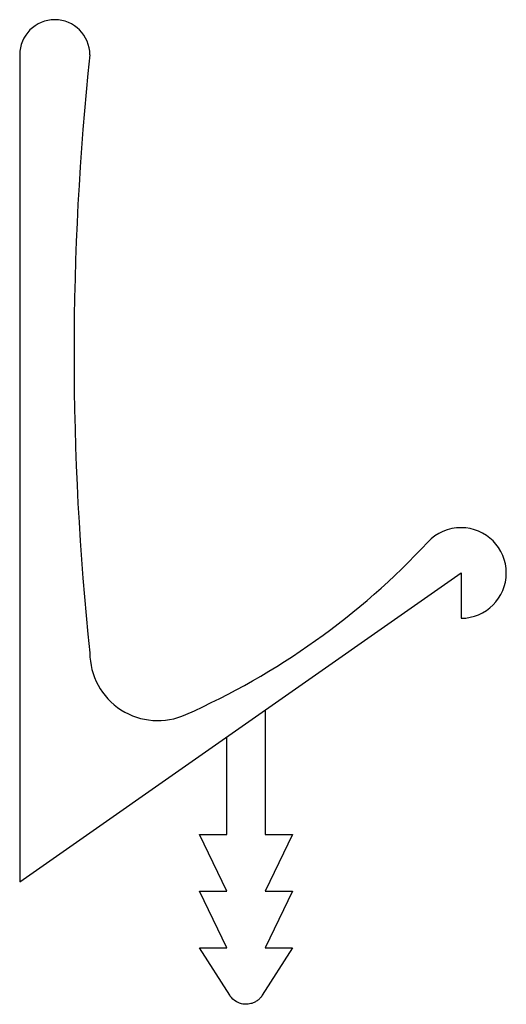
# Model space of a CAD drawing. Header units: millimetres. Extents: x -19.5 to 2, y -19.1 to 24.4.
import ezdxf

# ---------------------------------------------------------------- set-up
doc = ezdxf.new("R2010")
doc.units = ezdxf.units.MM
doc.header["$LTSCALE"] = 50
doc.layers.add('BESCH_KONT_sich_grif_schn_seit_2d', color=160, linetype='Continuous')

msp = doc.modelspace()

# ---------------------------------------------------------------- linework, layer by layer
at = {"layer": 'BESCH_KONT_sich_grif_schn_seit_2d', "linetype": 'Continuous', "extrusion": (-1.09476e-47, 1, 2.22045e-16)}
for p, q in [((-19.5, 22.896), (-19.5, -13.654)), ((-19.5, -13.654), (0, 0)), ((0, 0), (0, -2)), ((-8.65, -6.057), (-8.65, -11.557)), ((-10.35, -11.557), (-10.35, -7.247)), ((-10.35, -14.057), (-11.55, -11.557)), ((-11.55, -11.557), (-10.35, -11.557)), ((-8.65, -11.557), (-7.45, -11.557)), ((-7.45, -11.557), (-8.65, -14.057)), ((-10.35, -16.557), (-11.55, -14.057)), ((-11.55, -14.057), (-10.35, -14.057)), ((-8.65, -14.057), (-7.45, -14.057)), ((-7.45, -14.057), (-8.65, -16.557)), ((-10.218, -18.661), (-11.55, -16.557)), ((-11.55, -16.557), (-10.35, -16.557)), ((-7.45, -16.557), (-8.782, -18.661)), ((-8.65, -16.557), (-7.45, -16.557))]:
    msp.add_line(p, q, dxfattribs=at)
at = {"layer": 'BESCH_KONT_sich_grif_schn_seit_2d', "linetype": 'Continuous'}
for centre, radius, start, end in [((-17.95, 22.896), 1.55, 0, 180), ((107.887, 9.686), 124.987, 173.93322, 186.06678), ((0, 0), 2, 90.0016, 137.005), ((0, 0), 2, 270, 90), ((-25.458, 23.736), 32.807, 293.9132, 317.005), ((-13.4, -3.523), 3, 180, 294.4196)]:
    msp.add_arc(centre, radius, start, end, dxfattribs=at)
msp.add_open_spline([(-8.782, -18.661), (-8.79, -18.674), (-8.799, -18.687), (-8.831, -18.733), (-8.862, -18.77), (-8.932, -18.841), (-8.972, -18.875), (-9.012, -18.903), (-9.056, -18.934), (-9.101, -18.959), (-9.191, -19), (-9.237, -19.016), (-9.368, -19.051), (-9.451, -19.058), (-9.602, -19.055), (-9.677, -19.041), (-9.813, -19), (-9.876, -18.972), (-10.045, -18.872), (-10.133, -18.785), (-10.204, -18.684), (-10.211, -18.673), (-10.218, -18.661)], degree=3, knots=[-0.351851, -0.351851, -0.351851, -0.351851, -0.295558, -0.295558, -0.147779, -0.147779, 0, 0, 0, 0.160293, 0.160293, 0.320586, 0.320586, 0.641173, 0.641173, 1.022486, 1.022486, 1.403799, 1.403799, 2.166426, 2.166426, 2.256647, 2.256647, 2.256647, 2.256647], dxfattribs=at)

doc.saveas('drawing.dxf')
